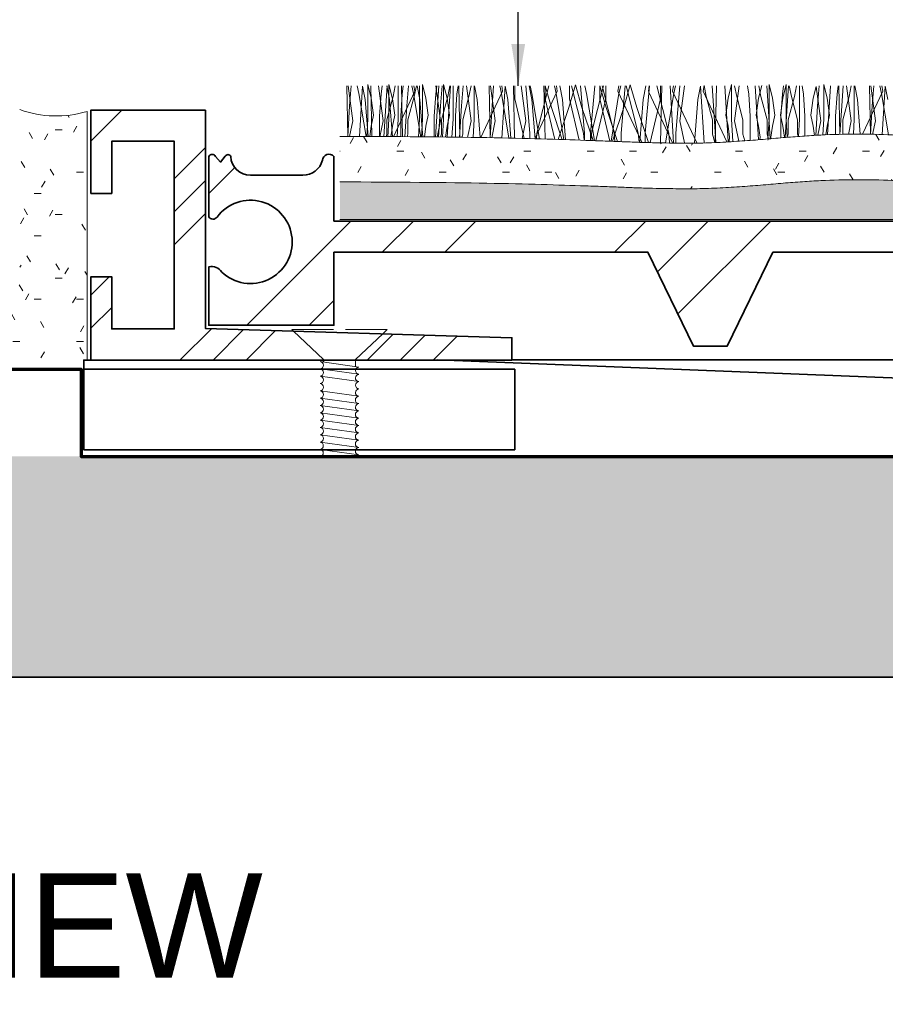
# Model space of a CAD drawing. Header units: millimetres. Extents: x -169 to 166, y -160 to 79.
# Tile 3 of 10: x -122 to -81, y -15 to 32. Entities that reach past the tile are written whole.
import ezdxf

# ---------------------------------------------------------------- set-up
doc = ezdxf.new("R2010")
doc.units = ezdxf.units.MM
for name, color, linetype, lineweight in [('FS-DETAIL', 3, 'Continuous', 35), ('FS-DETAIL-HATCH', 253, 'Continuous', 13), ('FS-DETAIL-THIN', 8, 'Continuous', 18), ('FS-DETAIL-WIDE', 4, 'Continuous', 70), ('FS-TEXT', 7, 'Continuous', 25)]:
    doc.layers.add(name, color=color, linetype=linetype, lineweight=lineweight)
doc.styles.add('Arial', font='arial.ttf', dxfattribs={"height": 2.5})
doc.dimstyles.new('Diagonal_2.5mm Arial$7', dxfattribs={"dimtxt": 2.5, "dimasz": 2, "dimexe": 2.5, "dimexo": 5, "dimgap": 1, "dimtad": 0, "dimzin": 0, "dimdsep": 46, "dimtxsty": 'Arial', "dimcen": 2, "dimdle": 4, "dimclrd": 1, "dimclre": 256, "dimclrt": 7, "dimaunit": 1, "dimadec": 0, "dimazin": 0, "dimtfac": 1, "dimtix": 1, "dimtmove": 2, "dimatfit": 3, "dimfxl": 1, "dimtvp": 1, "dimtolj": 1, "dimtzin": 0, "dimarcsym": 0})

# ---------------------------------------------------------------- blocks, each defined once
blk = doc.blocks.new('SCREW_DETAIL6')
for p, q in [((3359.438, 1426.563), (3361.185, 1427.24)), ((3361.013, 1427.273), (3361.035, 1427.181)), ((3359.517, 1426.921), (3359.588, 1426.622)), ((3359.518, 1426.222), (3361.266, 1426.898)), ((3359.599, 1425.88), (3361.347, 1426.557)), ((3359.76, 1425.197), (3361.508, 1425.874)), ((3359.841, 1424.856), (3361.589, 1425.532)), ((3359.921, 1424.514), (3361.669, 1425.191)), ((3360.002, 1424.173), (3361.75, 1424.849)), ((3360.083, 1423.831), (3361.831, 1424.508)), ((3360.163, 1423.49), (3361.911, 1424.166)), ((3360.244, 1423.148), (3361.992, 1423.825)), ((3360.324, 1422.807), (3362.072, 1423.483)), ((3360.405, 1422.466), (3362.153, 1423.142))]:
    blk.add_line(p, q)
at = {"flags": 128}
for points in [[(3360.204, 1428.588), (3362.158, 1429.05), (3362.096, 1428.957)], [(3362.096, 1428.957), (3361.005, 1427.309), (3361.013, 1427.273)], [(3359.653, 1428.458), (3357.699, 1427.997), (3357.956, 1427.85)], [(3357.956, 1427.85), (3359.509, 1426.956), (3359.517, 1426.921)]]:
    blk.add_lwpolyline(points, dxfattribs=at)
for centre, start, end in [((3361.242, 1427.072), 108.5789, 277.3217), ((3359.462, 1426.389), 289.2481, 97.9909), ((3361.322, 1426.731), 108.5789, 277.3217), ((3361.403, 1426.389), 108.5789, 277.3217), ((3359.543, 1426.047), 289.2481, 97.9909), ((3361.484, 1426.048), 108.5789, 277.3217), ((3359.623, 1425.706), 289.2481, 97.9909), ((3359.704, 1425.364), 289.2481, 97.9909), ((3361.564, 1425.706), 108.5789, 277.3217), ((3361.645, 1425.365), 108.5789, 277.3217), ((3359.785, 1425.023), 289.2481, 97.9909), ((3361.725, 1425.023), 108.5789, 277.3217), ((3359.865, 1424.681), 289.2481, 97.9909), ((3361.806, 1424.682), 108.5789, 277.3217), ((3359.946, 1424.34), 289.2481, 97.9909), ((3360.026, 1423.998), 289.2481, 97.9909), ((3361.887, 1424.341), 108.5789, 277.3217), ((3361.967, 1423.999), 108.5789, 277.3217), ((3360.107, 1423.657), 289.2481, 97.9909), ((3362.048, 1423.658), 108.5789, 277.3217), ((3360.188, 1423.315), 289.2481, 97.9909), ((3362.129, 1423.316), 108.5789, 277.3217), ((3360.268, 1422.974), 289.2481, 97.9909), ((3360.349, 1422.632), 289.2481, 97.9909), ((3362.209, 1422.975), 108.5789, 271.946), ((3360.43, 1422.291), 58.4639, 97.9909)]:
    blk.add_arc(centre, 0.176, start, end)
blk = doc.blocks.new('CARPET-H-PROFILE-MAXI')
at = {"layer": 'FS-DETAIL-HATCH'}
for p, q in [((-73.389, -53.147), (-73.339, -55.574)), ((-73.101, -54.822), (-73.322, -53.147)), ((-73.179, -53.147), (-73.251, -54.109)), ((-72.801, -53.509), (-72.884, -53.147)), ((-72.777, -55.579), (-72.627, -53.161)), ((-72.501, -53.809), (-72.627, -53.161)), ((-72.211, -53.734), (-72.375, -53.078)), ((-72.375, -53.434), (-72.375, -53.078)), ((-72.227, -53.147), (-72.177, -55.584)), ((-71.638, -54.822), (-71.859, -53.147)), ((-71.685, -53.147), (-71.737, -53.547)), ((-71.44, -53.147), (-71.512, -54.109)), ((-71.339, -53.809), (-71.468, -53.147)), ((-71.19, -53.768), (-71.362, -53.078)), ((-71.362, -53.434), (-71.362, -53.078)), ((-71.161, -53.659), (-71.058, -53.147)), ((-70.912, -53.434), (-70.912, -53.147)), ((-70.764, -53.147), (-70.714, -55.597)), ((-70.672, -53.147), (-70.724, -53.547)), ((-70.428, -53.147), (-70.5, -54.109)), ((-70.176, -53.509), (-70.259, -53.147)), ((-70.125, -53.397), (-70.166, -53.147)), ((-70.148, -53.659), (-70.046, -53.147)), ((-69.876, -53.809), (-70.005, -53.147)), ((-69.899, -53.434), (-69.899, -53.147)), ((-69.586, -53.734), (-69.75, -53.078)), ((-69.75, -53.434), (-69.75, -53.078)), ((-69.06, -53.147), (-69.112, -53.547)), ((-68.887, -54.822), (-69.108, -53.147)), ((-68.965, -53.147), (-69.037, -54.109)), ((-68.815, -53.147), (-68.887, -54.109)), ((-68.573, -53.734), (-68.737, -53.078)), ((-68.737, -53.434), (-68.737, -53.078)), ((-68.565, -55.616), (-68.412, -53.147)), ((-68.536, -53.659), (-68.433, -53.147)), ((-68.287, -53.434), (-68.287, -53.147)), ((-68.047, -53.147), (-68.099, -53.547)), ((-68.013, -53.147), (-67.963, -55.621)), ((-67.803, -53.147), (-67.875, -54.109)), ((-67.424, -54.822), (-67.645, -53.147)), ((-67.523, -53.659), (-67.421, -53.147)), ((-67.274, -53.434), (-67.274, -53.147)), ((-67.125, -53.809), (-67.254, -53.147)), ((-66.55, -53.147), (-66.499, -55.637)), ((-66.262, -54.822), (-66.483, -53.147)), ((-66.34, -53.147), (-66.412, -54.109)), ((-65.962, -53.509), (-66.045, -53.147)), ((-65.911, -53.397), (-65.952, -53.147)), ((-65.942, -55.653), (-65.788, -53.161)), ((-65.662, -53.809), (-65.788, -53.161)), ((-65.388, -53.147), (-65.337, -55.669)), ((-65.325, -53.772), (-65.325, -53.147)), ((-64.799, -54.822), (-65.02, -53.147)), ((-64.598, -55.422), (-64.799, -53.147)), ((-64.5, -53.809), (-64.629, -53.147)), ((-64.499, -53.509), (-64.581, -53.147)), ((-64.261, -55.422), (-63.685, -53.147)), ((-63.925, -53.147), (-63.873, -55.709)), ((-63.862, -53.772), (-63.862, -53.145)), ((-63.562, -54.184), (-63.862, -53.145)), ((-63.337, -53.509), (-63.42, -53.147)), ((-63.286, -53.397), (-63.327, -53.147)), ((-63.037, -53.809), (-63.166, -53.147)), ((-62.723, -54.184), (-62.411, -53.1)), ((-62.7, -53.772), (-62.7, -53.147)), ((-62.025, -55.422), (-62.601, -53.147)), ((-62.099, -54.184), (-62.411, -53.1)), ((-61.973, -55.422), (-62.174, -53.147)), ((-61.874, -53.509), (-61.956, -53.147)), ((-61.687, -55.422), (-61.487, -53.147)), ((-61.636, -55.422), (-61.06, -53.147)), ((-61.237, -53.772), (-61.237, -53.145)), ((-60.937, -54.184), (-61.237, -53.145)), ((-60.562, -55.422), (-61.137, -53.147)), ((-60.961, -53.772), (-60.961, -53.147)), ((-60.375, -53.397), (-60.334, -53.147)), ((-60.323, -53.508), (-60.241, -53.147)), ((-60.224, -55.422), (-60.023, -53.147)), ((-60.098, -54.184), (-59.786, -53.1)), ((-59.4, -55.422), (-59.976, -53.147)), ((-59.474, -54.184), (-59.786, -53.1)), ((-59.161, -53.809), (-59.032, -53.147)), ((-59.062, -55.422), (-58.862, -53.147)), ((-58.912, -53.397), (-58.871, -53.147)), ((-57.937, -55.422), (-58.512, -53.147)), ((-58.336, -53.772), (-58.336, -53.147)), ((-58.273, -53.147), (-58.328, -55.879)), ((-57.704, -55.882), (-57.874, -53.147)), ((-57.75, -53.397), (-57.709, -53.147)), ((-57.698, -53.508), (-57.616, -53.147)), ((-57.599, -55.422), (-57.398, -53.147)), ((-57.398, -54.822), (-57.178, -53.147)), ((-56.536, -53.809), (-56.41, -53.161)), ((-56.241, -55.887), (-56.41, -53.161)), ((-56.287, -53.397), (-56.243, -53.13)), ((-56.137, -53.659), (-56.243, -53.13)), ((-55.858, -53.147), (-55.786, -54.109)), ((-55.648, -53.147), (-55.703, -55.858)), ((-55.083, -55.824), (-55.249, -53.147)), ((-55.087, -53.734), (-54.923, -53.078)), ((-54.923, -53.434), (-54.923, -53.078)), ((-54.674, -53.659), (-54.777, -53.147)), ((-54.773, -54.822), (-54.553, -53.147)), ((-54.151, -53.147), (-54.098, -53.547)), ((-53.626, -55.731), (-53.785, -53.147)), ((-53.624, -53.734), (-53.474, -53.134)), ((-53.512, -53.659), (-53.615, -53.147)), ((-53.233, -53.147), (-53.161, -54.109)), ((-52.956, -53.734), (-53.12, -53.078)), ((-53.12, -53.434), (-53.12, -53.078)), ((-52.429, -53.147), (-52.481, -53.547)), ((-52.462, -53.734), (-52.298, -53.078)), ((-52.298, -53.434), (-52.298, -53.078)), ((-52.185, -53.147), (-52.257, -54.109)), ((-52.049, -53.659), (-52.152, -53.147)), ((-51.906, -53.659), (-51.803, -53.147)), ((-51.656, -53.434), (-51.656, -53.147)), ((-51.526, -53.147), (-51.473, -53.547)), ((-50.999, -53.734), (-50.861, -53.181)), ((-50.645, -54.822), (-50.861, -53.181)), ((-50.722, -53.147), (-50.794, -54.109)), ((-50.331, -53.734), (-50.495, -53.078)), ((-50.495, -53.434), (-50.495, -53.078)), ((-50.315, -55.495), (-50.169, -53.147)), ((-49.804, -53.147), (-49.856, -53.547)), ((-49.77, -53.147), (-49.723, -55.484)), ((-49.56, -53.147), (-49.632, -54.109)), ((-49.181, -54.822), (-49.402, -53.147)), ((-49.281, -53.659), (-49.178, -53.147)), ((-49.031, -53.434), (-49.031, -53.147)), ((-48.882, -53.809), (-49.011, -53.147)), ((-48.307, -53.147), (-48.26, -55.477)), ((-48.02, -54.822), (-48.241, -53.147)), ((-48.097, -53.147), (-48.169, -54.109)), ((-47.72, -53.509), (-47.802, -53.147)), ((-47.668, -53.397), (-47.709, -53.147)), ((-47.689, -55.491), (-47.545, -53.161)), ((-47.419, -53.809), (-47.545, -53.161)), ((-72.456, -55.582), (-72.801, -53.509)), ((-72.359, -55.583), (-72.501, -53.809)), ((-72.375, -54.747), (-72.375, -53.434)), ((-72.098, -54.559), (-72.211, -53.734)), ((-71.737, -53.547), (-71.812, -54.597)), ((-71.461, -54.784), (-71.161, -53.659)), ((-71.362, -54.747), (-71.362, -53.434)), ((-71.196, -55.593), (-71.339, -53.809)), ((-71.086, -54.559), (-71.192, -53.777)), ((-71.15, -55.593), (-70.125, -53.397)), ((-70.912, -54.747), (-70.912, -53.434)), ((-70.724, -53.547), (-70.799, -54.597)), ((-70.448, -54.784), (-70.148, -53.659)), ((-69.827, -55.605), (-70.176, -53.509)), ((-69.899, -54.747), (-69.899, -53.434)), ((-69.732, -55.606), (-69.876, -53.809)), ((-69.75, -54.747), (-69.75, -53.434)), ((-69.473, -54.559), (-69.586, -53.734)), ((-69.112, -53.547), (-69.187, -54.597)), ((-68.836, -54.784), (-68.536, -53.659)), ((-68.737, -54.747), (-68.737, -53.434)), ((-68.461, -54.559), (-68.573, -53.734)), ((-68.287, -54.747), (-68.287, -53.434)), ((-68.099, -53.547), (-68.174, -54.597)), ((-67.823, -54.784), (-67.523, -53.659)), ((-67.274, -54.747), (-67.274, -53.434)), ((-66.979, -55.63), (-67.125, -53.809)), ((-66.953, -55.63), (-65.911, -53.397)), ((-65.604, -55.662), (-65.962, -53.509)), ((-65.513, -55.664), (-65.662, -53.809)), ((-64.88, -55.682), (-65.325, -53.772)), ((-64.349, -55.696), (-64.5, -53.809)), ((-64.134, -55.702), (-64.499, -53.509)), ((-64.359, -55.696), (-63.286, -53.397)), ((-63.407, -55.722), (-63.862, -53.772)), ((-62.967, -55.734), (-63.337, -53.509)), ((-62.883, -55.736), (-63.037, -53.809)), ((-62.238, -55.754), (-62.7, -53.772)), ((-61.496, -55.778), (-61.874, -53.509)), ((-61.429, -55.78), (-60.961, -53.772)), ((-60.763, -55.804), (-61.237, -53.772)), ((-60.706, -55.806), (-60.323, -53.508)), ((-59.226, -55.858), (-60.375, -53.397)), ((-59.325, -55.855), (-59.161, -53.809)), ((-57.752, -55.882), (-58.888, -53.447)), ((-58.825, -55.872), (-58.336, -53.772)), ((-58.094, -55.88), (-57.698, -53.508)), ((-56.587, -55.888), (-57.75, -53.397)), ((-56.702, -55.888), (-56.536, -53.809)), ((-55.152, -55.828), (-56.287, -53.397)), ((-55.837, -54.784), (-56.137, -53.659)), ((-55.2, -54.559), (-55.087, -53.734)), ((-54.923, -54.747), (-54.923, -53.434)), ((-54.374, -54.784), (-54.674, -53.659)), ((-54.098, -53.547), (-54.023, -54.597)), ((-53.737, -54.559), (-53.624, -53.734)), ((-53.212, -54.784), (-53.512, -53.659)), ((-53.12, -54.747), (-53.12, -53.434)), ((-52.843, -54.559), (-52.956, -53.734)), ((-52.575, -54.559), (-52.462, -53.734)), ((-52.481, -53.547), (-52.556, -54.597)), ((-52.298, -54.747), (-52.298, -53.434)), ((-52.206, -54.784), (-51.906, -53.659)), ((-51.749, -54.784), (-52.049, -53.659)), ((-51.656, -54.747), (-51.656, -53.434)), ((-51.473, -53.547), (-51.398, -54.597)), ((-51.112, -54.559), (-50.999, -53.734)), ((-50.495, -54.747), (-50.495, -53.434)), ((-50.218, -54.559), (-50.331, -53.734)), ((-49.856, -53.547), (-49.931, -54.597)), ((-49.581, -54.784), (-49.281, -53.659)), ((-49.031, -54.747), (-49.031, -53.434)), ((-48.75, -55.465), (-48.882, -53.809)), ((-48.634, -55.467), (-47.668, -53.397)), ((-47.388, -55.498), (-47.72, -53.509)), ((-73.251, -54.109), (-73.342, -55.574)), ((-71.512, -54.109), (-71.605, -55.589)), ((-70.5, -54.109), (-70.593, -55.598)), ((-69.037, -54.109), (-69.131, -55.611)), ((-68.887, -54.109), (-68.981, -55.612)), ((-67.875, -54.109), (-67.969, -55.621)), ((-66.412, -54.109), (-66.507, -55.637)), ((-63.046, -55.732), (-63.562, -54.184)), ((-63.238, -55.727), (-62.723, -54.184)), ((-61.569, -55.775), (-62.099, -54.184)), ((-60.393, -55.817), (-60.937, -54.184)), ((-60.64, -55.808), (-60.098, -54.184)), ((-58.912, -55.869), (-59.474, -54.184)), ((-55.786, -54.109), (-55.677, -55.856)), ((-53.161, -54.109), (-53.062, -55.684)), ((-52.257, -54.109), (-52.352, -55.625)), ((-50.794, -54.109), (-50.883, -55.527)), ((-49.632, -54.109), (-49.718, -55.484)), ((-48.169, -54.109), (-48.254, -55.477)), ((-72.425, -55.582), (-72.375, -54.747)), ((-72.211, -55.084), (-72.098, -54.559)), ((-71.812, -54.597), (-71.812, -55.587)), ((-71.461, -55.459), (-71.461, -54.784)), ((-71.413, -55.591), (-71.362, -54.747)), ((-71.198, -55.084), (-71.086, -54.559)), ((-70.963, -55.595), (-70.912, -54.747)), ((-70.799, -54.597), (-70.799, -55.596)), ((-70.448, -55.459), (-70.448, -54.784)), ((-69.951, -55.604), (-69.899, -54.747)), ((-69.801, -55.605), (-69.75, -54.747)), ((-69.586, -55.084), (-69.473, -54.559)), ((-69.187, -54.597), (-69.187, -55.611)), ((-68.836, -55.459), (-68.836, -54.784)), ((-68.789, -55.614), (-68.737, -54.747)), ((-68.573, -55.084), (-68.461, -54.559)), ((-68.339, -55.618), (-68.287, -54.747)), ((-68.174, -54.597), (-68.174, -55.62)), ((-67.823, -55.459), (-67.823, -54.784)), ((-67.327, -55.627), (-67.274, -54.747)), ((-55.837, -55.459), (-55.837, -54.784)), ((-55.087, -55.084), (-55.2, -54.559)), ((-54.859, -55.812), (-54.923, -54.747)), ((-54.374, -55.459), (-54.374, -54.784)), ((-54.023, -54.597), (-54.023, -55.764)), ((-53.624, -55.084), (-53.737, -54.559)), ((-53.212, -55.459), (-53.212, -54.784)), ((-53.176, -55.693), (-53.12, -54.747)), ((-52.956, -55.084), (-52.843, -54.559)), ((-52.462, -55.084), (-52.575, -54.559)), ((-52.556, -54.597), (-52.556, -55.642)), ((-52.246, -55.613), (-52.298, -54.747)), ((-52.206, -55.459), (-52.206, -54.784)), ((-51.749, -55.459), (-51.749, -54.784)), ((-51.706, -55.58), (-51.656, -54.747)), ((-51.398, -54.597), (-51.398, -55.56)), ((-50.999, -55.084), (-51.112, -54.559)), ((-50.54, -55.505), (-50.495, -54.747)), ((-50.331, -55.084), (-50.218, -54.559)), ((-49.931, -54.597), (-49.931, -55.488)), ((-49.581, -55.459), (-49.581, -54.784)), ((-49.075, -55.472), (-49.031, -54.747)), ((-73.256, -55.575), (-73.101, -54.822)), ((-72.282, -55.583), (-72.211, -55.084)), ((-71.796, -55.588), (-71.638, -54.822)), ((-71.271, -55.592), (-71.198, -55.084)), ((-69.661, -55.606), (-69.586, -55.084)), ((-69.05, -55.612), (-68.887, -54.822)), ((-68.648, -55.609), (-68.573, -55.084)), ((-67.589, -55.625), (-67.424, -54.822)), ((-66.43, -55.639), (-66.262, -54.822)), ((-64.975, -55.679), (-64.799, -54.822)), ((-57.18, -55.885), (-57.398, -54.822)), ((-55.012, -55.609), (-55.087, -55.084)), ((-54.573, -55.797), (-54.773, -54.822)), ((-53.549, -55.609), (-53.624, -55.084)), ((-53.031, -55.609), (-52.956, -55.084)), ((-52.387, -55.609), (-52.462, -55.084)), ((-50.935, -55.53), (-50.999, -55.084)), ((-50.788, -55.521), (-50.645, -54.822)), ((-50.39, -55.497), (-50.331, -55.084)), ((-49.316, -55.477), (-49.181, -54.822)), ((-48.155, -55.479), (-48.02, -54.822)), ((-71.498, -55.59), (-71.461, -55.459)), ((-70.488, -55.599), (-70.448, -55.459)), ((-68.88, -55.613), (-68.836, -55.459)), ((-67.87, -55.622), (-67.823, -55.459)), ((-64.598, -55.689), (-64.598, -55.422)), ((-64.285, -55.698), (-64.261, -55.422)), ((-61.995, -55.761), (-62.025, -55.422)), ((-61.973, -55.761), (-61.973, -55.422)), ((-61.687, -55.771), (-61.687, -55.422)), ((-61.667, -55.772), (-61.636, -55.422)), ((-60.527, -55.812), (-60.562, -55.422)), ((-60.224, -55.823), (-60.224, -55.422)), ((-59.362, -55.853), (-59.4, -55.422)), ((-59.062, -55.864), (-59.062, -55.422)), ((-57.896, -55.881), (-57.937, -55.422)), ((-57.599, -55.883), (-57.599, -55.422)), ((-55.724, -55.859), (-55.837, -55.459)), ((-55.032, -55.822), (-55.012, -55.609)), ((-54.283, -55.782), (-54.374, -55.459)), ((-53.56, -55.725), (-53.549, -55.609)), ((-53.147, -55.691), (-53.212, -55.459)), ((-53.024, -55.681), (-53.031, -55.609)), ((-52.389, -55.628), (-52.387, -55.609)), ((-52.249, -55.613), (-52.206, -55.459)), ((-51.715, -55.581), (-51.749, -55.459)), ((-49.587, -55.482), (-49.581, -55.459))]:
    blk.add_line(p, q, dxfattribs=at)

msp = doc.modelspace()

# ---------------------------------------------------------------- hatches: boundary and pattern name
at = {"layer": 'FS-DETAIL-HATCH'}
h = msp.add_hatch(dxfattribs=at)
h.set_pattern_fill('FP_3', color=256, style=0, pattern_type=2)
h.set_pattern_definition([(0, (-1514.6219, -3298.6579), (4.064, 1.016), [0.335, -2.713, 0.335, -2.713, -16.256]), (0, (-1514.6219, -3298.6579), (4.064, 1.016), [-6.096, 0.335, -5.761, 0.335, -2.713, -7.112]), (0, (-1514.6219, -3298.6579), (4.064, 1.016), [-15.24, 0.335, -1.697, 0.335, -4.745]), (120, (-1513.0979, -3298.1499), (-2.9118818, 3.01152724), [0.335, -2.713, 0.335, -2.713, -16.256]), (120, (-1513.0979, -3298.1499), (-2.9118818, 3.01152724), [-6.096, 0.335, -5.761, 0.335, -2.713, -7.112]), (120, (-1513.0979, -3298.1499), (-2.9118818, 3.01152724), [-15.24, 0.335, -1.697, 0.335, -4.745]), (240, (-1512.5899, -3296.1179), (-1.1521182, -4.02752724), [0.335, -2.713, 0.335, -2.713, -16.256]), (240, (-1512.5899, -3296.1179), (-1.1521182, -4.02752724), [-6.096, 0.335, -5.761, 0.335, -2.713, -7.112]), (240, (-1512.5899, -3296.1179), (-1.1521182, -4.02752724), [-15.24, 0.335, -1.697, 0.335, -4.745])])
h.paths.add_polyline_path([(-158.305, 15.678), (-119.145, 15.678), (-119.145, 27.598), (-120.215, 27.395), (-121.304, 27.423), (-122.363, 27.682), (-122.363, 19.662), (-158.305, 19.662), (-158.305, 16.567)], flags=0)
h = msp.add_hatch(dxfattribs=at)
h.set_pattern_fill('FP_3', color=256, style=0, pattern_type=2)
h.set_pattern_definition([(45, (-1514.622, -3298.658), (-4.490128, 4.490128), []), (45, (-1513.035, -3298.658), (9e-16, 8.980256), []), (45, (-1516.209, -3298.658), (9e-16, 8.980256), [])])
h.paths.add_polyline_path([(-118.956, 15.662), (-98.756, 15.662), (-98.756, 16.736), (-113.456, 17.18), (-113.456, 27.662), (-118.956, 27.662), (-118.956, 23.662), (-117.956, 23.662), (-117.956, 26.162), (-114.956, 26.162), (-114.956, 17.162), (-117.956, 17.162), (-117.956, 19.662), (-118.956, 19.662)], flags=0)
h = msp.add_hatch(dxfattribs=at)
h.set_pattern_fill('FP_4', color=256, style=0, pattern_type=2)
h.set_pattern_definition([(0, (-1427.1168, -3298.6579), (4.064, 1.016), [0.335, -2.713, 0.335, -2.713, -16.256]), (0, (-1427.1168, -3298.6579), (4.064, 1.016), [-6.096, 0.335, -5.761, 0.335, -2.713, -7.112]), (0, (-1427.1168, -3298.6579), (4.064, 1.016), [-15.24, 0.335, -1.697, 0.335, -4.745]), (120, (-1425.5928, -3298.1499), (-2.9118818, 3.01152724), [0.335, -2.713, 0.335, -2.713, -16.256]), (120, (-1425.5928, -3298.1499), (-2.9118818, 3.01152724), [-6.096, 0.335, -5.761, 0.335, -2.713, -7.112]), (120, (-1425.5928, -3298.1499), (-2.9118818, 3.01152724), [-15.24, 0.335, -1.697, 0.335, -4.745]), (240, (-1425.0848, -3296.1179), (-1.1521182, -4.02752724), [0.335, -2.713, 0.335, -2.713, -16.256]), (240, (-1425.0848, -3296.1179), (-1.1521182, -4.02752724), [-6.096, 0.335, -5.761, 0.335, -2.713, -7.112]), (240, (-1425.0848, -3296.1179), (-1.1521182, -4.02752724), [-15.24, 0.335, -1.697, 0.335, -4.745])])
h.paths.add_polyline_path([(-61.669, 23.488), (-59.51, 23.529), (-57.434, 23.617), (-55.46, 23.718), (-53.35, 23.802), (-50.777, 23.841), (-47.28, 23.847), (-47.28, 26.033), (-50.765, 26.028), (-53.322, 25.989), (-59.532, 25.762), (-61.732, 25.746), (-63.915, 25.788), (-70.173, 26.048), (-74.292, 26.142), (-76.351, 26.237), (-78.366, 26.36), (-80.262, 26.463), (-82.012, 26.507), (-83.718, 26.475), (-85.506, 26.359), (-87.455, 26.197), (-89.596, 26.082), (-92.009, 26.096), (-95.271, 26.211), (-99.967, 26.339), (-107.01, 26.401), (-107.01, 24.215), (-99.966, 24.153), (-95.214, 24.023), (-92.007, 23.909), (-89.594, 23.896), (-87.453, 24.011), (-85.503, 24.173), (-83.715, 24.289), (-82.01, 24.32), (-80.262, 24.277), (-78.371, 24.174), (-76.364, 24.051), (-74.313, 23.956), (-70.194, 23.852), (-68.105, 23.761), (-65.987, 23.635), (-63.841, 23.526)], flags=0)
at = {"layer": 'FS-DETAIL-HATCH', "lineweight": 18}
h = msp.add_hatch(dxfattribs=at)
h.set_pattern_fill('FP_1', color=256, style=0, pattern_type=2)
h.set_pattern_definition([(45, (-0.002, 15.678), (14.1421, -9e-16), [20, 0]), (45, (2.998, 15.678), (14.1421, -9e-16), [20, 0]), (45, (5.998, 15.678), (14.1421, -9e-16), [20, 0])])
h.paths.add_polyline_path([(-64.354, 16.337), (-65.98, 16.337), (-68.167, 20.837), (-86.233, 20.837), (-88.42, 16.337), (-90.046, 16.337), (-92.233, 20.837), (-107.3, 20.837), (-107.3, 17.337), (-113.3, 17.337), (-113.3, 20.137), (-113.159, 20.153), (-113.018, 20.135), (-112.887, 20.083), (-112.772, 19.999), (-112.681, 19.89), (-112.272, 19.589), (-111.801, 19.4), (-111.297, 19.337), (-110.794, 19.402), (-110.323, 19.592), (-109.915, 19.894), (-109.596, 20.289), (-109.387, 20.752), (-109.302, 21.253), (-109.345, 21.759), (-109.514, 22.237), (-109.799, 22.658), (-110.18, 22.993), (-110.633, 23.222), (-111.129, 23.329), (-111.637, 23.308), (-112.122, 23.16), (-112.555, 22.894), (-112.993, 22.452), (-113.048, 22.432), (-113.106, 22.427), (-113.163, 22.435), (-113.217, 22.457), (-113.263, 22.492), (-113.3, 22.537), (-113.3, 25.437), (-113.243, 25.503), (-113.161, 25.534), (-113.074, 25.523), (-113.036, 25.503), (-112.733, 25.167), (-112.461, 25.5), (-112.392, 25.526), (-112.32, 25.514), (-112.288, 25.494), (-112.245, 25.434), (-112.207, 25.197), (-112.109, 24.978), (-111.957, 24.791), (-111.763, 24.649), (-111.539, 24.563), (-111.3, 24.537), (-108.788, 24.537), (-108.577, 24.556), (-108.376, 24.621), (-108.194, 24.73), (-108.041, 24.877), (-107.924, 25.054), (-107.796, 25.404), (-107.742, 25.465), (-107.674, 25.509), (-107.597, 25.536), (-107.516, 25.542), (-107.436, 25.527), (-107.362, 25.492), (-107.3, 25.44), (-107.3, 22.337), (-47.1, 22.337), (-47.1, 25.44), (-47.038, 25.492), (-46.964, 25.527), (-46.884, 25.542), (-46.803, 25.536), (-46.726, 25.509), (-46.658, 25.465), (-46.604, 25.404), (-46.565, 25.32), (-46.55, 25.252), (-46.476, 25.054), (-46.359, 24.877), (-46.206, 24.73), (-46.024, 24.621), (-45.823, 24.556), (-45.612, 24.537), (-43.1, 24.537), (-42.861, 24.563), (-42.637, 24.649), (-42.443, 24.791), (-42.291, 24.978), (-42.193, 25.197), (-42.155, 25.434), (-42.112, 25.494), (-42.045, 25.525), (-41.972, 25.518), (-41.939, 25.5), (-41.667, 25.167), (-41.364, 25.503), (-41.283, 25.534), (-41.196, 25.523), (-41.157, 25.503), (-41.1, 25.437), (-41.1, 22.537), (-41.137, 22.492), (-41.183, 22.457), (-41.237, 22.435), (-41.294, 22.427), (-41.352, 22.432), (-41.407, 22.452), (-41.455, 22.485), (-41.507, 22.542), (-41.845, 22.894), (-42.278, 23.16), (-42.763, 23.308), (-43.271, 23.329), (-43.767, 23.222), (-44.229, 22.986), (-44.601, 22.658), (-44.891, 22.221), (-45.055, 21.759), (-45.098, 21.253), (-45.013, 20.752), (-44.804, 20.289), (-44.485, 19.894), (-44.077, 19.592), (-43.606, 19.402), (-43.103, 19.337), (-42.599, 19.4), (-42.112, 19.601), (-41.719, 19.89), (-41.628, 19.999), (-41.507, 20.085), (-41.382, 20.135), (-41.241, 20.153), (-41.1, 20.137), (-41.1, 17.337), (-47.1, 17.337), (-47.1, 20.837), (-62.167, 20.837)], flags=0)
at = {"layer": 'FS-DETAIL-HATCH'}
h = msp.add_hatch(color=256, dxfattribs=at)
h.paths.add_polyline_path([(-80.262, 22.413), (-47.264, 22.413), (-47.264, 24.413), (-47.28, 24.413), (-47.28, 23.847), (-50.777, 23.841), (-53.35, 23.802), (-55.46, 23.718), (-58.606, 23.567), (-59.532, 23.529), (-61.732, 23.489), (-63.915, 23.53), (-66.034, 23.638), (-68.112, 23.762), (-70.194, 23.852), (-74.313, 23.956), (-76.364, 24.051), (-78.371, 24.174), (-80.262, 24.277), (-80.262, 24.174)], flags=0)
h.paths.add_polyline_path([(-89.596, 22.413), (-80.262, 22.413), (-80.262, 24.277), (-82.012, 24.32), (-83.718, 24.288), (-85.506, 24.172), (-87.455, 24.011), (-89.596, 23.896), (-92.007, 23.909), (-92.005, 22.413)], flags=0)
h.paths.add_polyline_path([(-99.966, 22.413), (-92.007, 22.413), (-92.009, 23.909), (-95.271, 24.024), (-99.967, 24.153), (-107.01, 24.215), (-107.01, 22.413), (-99.967, 22.413)], flags=0)
h = msp.add_hatch(dxfattribs=at)
h.set_pattern_fill('FP_3', color=256, style=0, pattern_type=2)
h.set_pattern_definition([(50, (-1519.0457, -3298.658), (7.174375, -0.628683), [0.75, -8.25]), (100.45, (-1518.446, -3298.711), (5.785598, 6.893719), [0.64, -7.01]), (46.18, (-1519.046, -3296.658), (10.672662, -1.655812), [1.125, -12.375]), (96.64, (-1518.156, -3296.798), (9.346212, 9.742055), [0.956, -10.517]), (351.184, (-1519.046, -3296.658), (9.346443, 9.74164), [0.9, -9.9]), (21, (-1518.0457, -3297.158), (5.969341, -4.026198), [0.75, -8.25]), (326, (-1518.046, -3297.158), (2.432792, 7.2513), [0.6, -6.6]), (71.451, (-1517.549, -3297.493), (8.402601, 3.225564), [0.637, -7.011]), (37.5, (-1519.0457, -3298.6579), (0.1215986, 3.3289385), [0.025, -6.52, 0.025, -6.7, -6.65]), (37.5, (-1519.0457, -3298.6579), (0.1215986, 3.3289385), [-13.27, 0.025, -6.625]), (7.5, (-1519.0457, -3298.658), (2.6306954, 3.944117), [0.025, -3.82, 0.025, -6.37, -2.55]), (7.5, (-1519.0457, -3298.658), (2.6306954, 3.944117), [-10.24, 0.025, -2.525]), (327.5, (-1521.2757, -3298.658), (5.337887, -0.2253338), [0.025, -2.5, 0.025, -7.8, -10.375]), (327.5, (-1521.2757, -3298.658), (5.337887, -0.2253338), [-10.35, 0.025, -10.35]), (317.5, (-1522.2757, -3298.658), (5.831567, 1.00132), [0.025, -3.25, 0.025, -5.18, -7.375]), (317.5, (-1522.2757, -3298.658), (5.831567, 1.00132), [-8.48, 0.025, -7.35])])
h.paths.add_polyline_path([(158.487, 0.453), (158.487, 13.392), (154.931, 13.844), (161.86, 14.748), (158.487, 15.199), (119.425, 15.224), (119.425, 11.039), (15, 11.039), (15, 9.789), (14.189, 9.789), (14.581, 9.323), (14.855, 8.779), (14.996, 8.187), (14.996, 7.578), (14.855, 6.985), (14.581, 6.441), (14.189, 5.975), (14.77, 4.662), (15.011, 3.245), (14.897, 1.813), (14.434, 0.453), (109.542, 0.453)])
h.paths.add_polyline_path([(-14.434, 0.453), (-14.897, 1.813), (-15.011, 3.245), (-14.77, 4.662), (-14.189, 5.975), (-14.581, 6.441), (-14.855, 6.985), (-14.996, 7.578), (-14.996, 8.187), (-14.855, 8.779), (-14.581, 9.323), (-14.189, 9.789), (-15, 9.789), (-15, 11.039), (-123.689, 11.039), (-123.689, 15.224), (-158.305, 15.043), (-154.749, 14.591), (-161.86, 13.688), (-158.305, 13.236), (-158.305, 0.453), (-55.604, 0.453)])

# ---------------------------------------------------------------- linework, layer by layer
at = {"layer": 'FS-DETAIL'}
for p, q in [((-102.333, 15.678), (-15, 12.184)), ((98.756, 15.678), (-98.756, 15.678))]:
    msp.add_line(p, q, dxfattribs=at)
for points in [[(-113.456, 27.662), (-118.956, 27.662), (-118.956, 23.662), (-117.956, 23.662), (-117.956, 26.162), (-114.956, 26.162), (-114.956, 17.162), (-117.956, 17.162), (-117.956, 19.662), (-118.956, 19.662), (-118.956, 15.662), (-98.756, 15.662), (-98.756, 16.736), (-113.456, 17.18)], [(-119.304, 15.224), (-98.616, 15.224), (-98.616, 11.362), (-119.304, 11.362)]]:
    msp.add_lwpolyline(points, close=True, dxfattribs=at)
at = {"layer": 'FS-DETAIL', "flags": 128}
msp.add_lwpolyline([(-68.167, 20.837), (-86.233, 20.837), (-88.42, 16.337), (-90.046, 16.337), (-92.233, 20.837), (-107.3, 20.837), (-107.3, 17.337), (-113.3, 17.337), (-113.3, 20.137, -0.321512), (-112.681, 19.89, 2.643619), (-112.907, 22.528, -0.537045), (-113.3, 22.537), (-113.3, 25.437, -0.609352), (-112.978, 25.437), (-112.733, 25.167), (-112.508, 25.443, -0.667183), (-112.245, 25.434, 0.411806), (-111.3, 24.537), (-108.788, 24.537, 0.350736), (-107.85, 25.252, -0.649557), (-107.3, 25.44), (-107.3, 22.337), (-47.1, 22.337)], format="xyb", dxfattribs=at)
at = {"layer": 'FS-DETAIL'}
msp.add_lwpolyline([(-119.304, 15.224), (-119.304, 15.662), (-118.956, 15.662)], dxfattribs=at)
at = {"layer": 'FS-DETAIL-THIN'}
msp.add_line((-107.01, 22.413), (-47.264, 22.413), dxfattribs=at)
msp.add_lwpolyline([(-122.363, 27.682, 0.162051), (-119.145, 27.598), (-119.145, 15.662)], format="xyb", dxfattribs=at)
for points, knots in [([(-47.28, 26.033), (-48.597, 26.037), (-50.946, 26.032), (-53.385, 25.998), (-55.103, 25.925), (-56.424, 25.865), (-57.737, 25.807), (-59.519, 25.755), (-61.736, 25.736), (-63.928, 25.778), (-66.041, 25.876), (-68.114, 25.983), (-70.173, 26.054), (-72.232, 26.089), (-74.29, 26.132), (-76.358, 26.231), (-78.386, 26.364), (-80.292, 26.475), (-82.02, 26.519), (-83.421, 26.496), (-84.447, 26.437), (-85.043, 26.393), (-85.504, 26.36), (-85.976, 26.321), (-86.457, 26.278), (-86.948, 26.234), (-87.453, 26.197), (-87.969, 26.162), (-88.668, 26.116), (-89.596, 26.074), (-90.712, 26.071), (-91.761, 26.088), (-92.714, 26.115), (-93.454, 26.145), (-94.267, 26.178), (-95.516, 26.219), (-97.272, 26.279), (-100.721, 26.365), (-104.28, 26.392), (-107.01, 26.401)], [0, 0, 0, 0, 0.041667, 0.083333, 0.125, 0.145833, 0.166667, 0.208333, 0.25, 0.291667, 0.333333, 0.375, 0.416667, 0.458333, 0.5, 0.541667, 0.583333, 0.625, 0.666667, 0.708333, 0.729167, 0.739583, 0.75, 0.760417, 0.770833, 0.78125, 0.791667, 0.802083, 0.8125, 0.833333, 0.854167, 0.875, 0.885417, 0.895833, 0.90625, 0.916667, 0.9375, 0.958333, 1, 1, 1, 1]), ([(-107.01, 24.215), (-104.28, 24.206), (-100.72, 24.179), (-97.27, 24.092), (-95.514, 24.033), (-94.265, 23.991), (-93.452, 23.958), (-92.712, 23.929), (-91.759, 23.901), (-90.71, 23.884), (-89.594, 23.888), (-88.665, 23.93), (-87.967, 23.976), (-87.451, 24.01), (-86.946, 24.048), (-86.454, 24.092), (-85.973, 24.135), (-85.501, 24.173), (-85.04, 24.207), (-84.444, 24.25), (-83.418, 24.31), (-82.017, 24.332), (-80.291, 24.288), (-78.391, 24.178), (-76.371, 24.046), (-74.312, 23.947), (-72.261, 23.902), (-70.198, 23.859), (-68.458, 23.785), (-67.051, 23.7), (-65.989, 23.634), (-64.919, 23.573), (-63.484, 23.505), (-61.667, 23.474), (-59.497, 23.522), (-57.751, 23.599), (-56.451, 23.668), (-55.137, 23.736), (-53.416, 23.811), (-50.956, 23.846), (-48.6, 23.85), (-47.28, 23.847)], [0, 0, 0, 0, 0.041667, 0.0625, 0.083333, 0.09375, 0.104167, 0.114583, 0.125, 0.145833, 0.166667, 0.1875, 0.197917, 0.208333, 0.21875, 0.229167, 0.239583, 0.25, 0.260417, 0.270833, 0.291667, 0.333333, 0.375, 0.416667, 0.458333, 0.5, 0.541667, 0.583333, 0.625, 0.645833, 0.666667, 0.6875, 0.708333, 0.75, 0.791667, 0.833333, 0.854167, 0.875, 0.916667, 0.958333, 1, 1, 1, 1])]:
    msp.add_open_spline(points, degree=3, knots=knots, dxfattribs=at)
at = {"layer": 'FS-DETAIL-WIDE', "lineweight": 35}
msp.add_line((-158.305, 0.453), (-14.434, 0.453), dxfattribs=at)
at = {"layer": 'FS-DETAIL-WIDE', "lineweight": 70}
msp.add_lwpolyline([(-158.305, 15.224), (-119.425, 15.224), (-119.425, 11.039), (-15, 11.039)], dxfattribs=at)

# ---------------------------------------------------------------- block references
at = {"layer": 'FS-DETAIL-THIN'}
msp.add_blockref('CARPET-H-PROFILE-MAXI', (-33.295, 81.972), dxfattribs=at)
at = {"layer": 'FS-DETAIL-THIN', "extrusion": (0, 0, -1), "zscale": -1, "rotation": 346.7623762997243}
msp.add_blockref('SCREW_DETAIL6', (-3490.737, -604.048), dxfattribs=at)

# ---------------------------------------------------------------- texts
at = {"layer": 'FS-TEXT', "insert": (-146.798, -11.5), "char_height": 5, "width": 38.88255, "attachment_point": 4, "line_spacing_factor": 0.938532, "style": 'Arial', "bg_fill": 3, "box_fill_scale": 1.25, "bg_fill_color": 7, "bg_fill_transparency": 0}
msp.add_mtext('{\\C7;SIDE VIEW}', dxfattribs=at)

# ---------------------------------------------------------------- leaders
at = {"layer": 'FS-TEXT', "annotation_type": 0, "has_hookline": 1, "hookline_direction": 1, "text_width": 57.597}
msp.add_leader([(-98.453, 28.828), (-98.453, 54.198), (-109.767, 54.198)], dimstyle='Diagonal_2.5mm Arial$7', override={"dimscale": 0}, dxfattribs=at)

doc.saveas('drawing.dxf')
